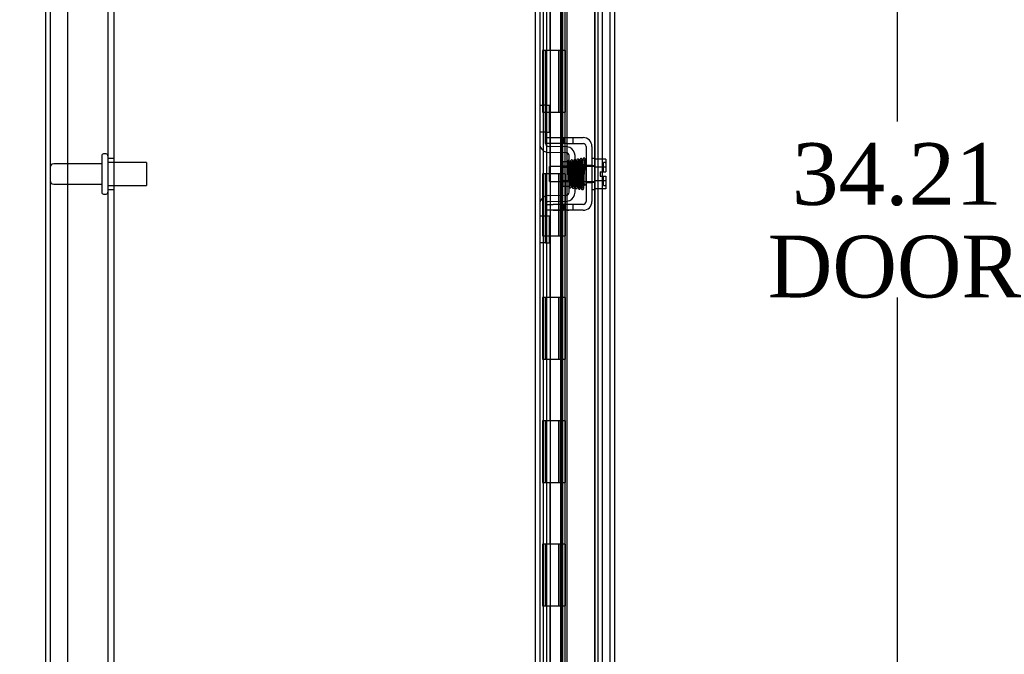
# Model space of a CAD drawing. Header units: inches. Extents: x 1 to 240, y -1 to 159.
# Tile 23 of 65: x 14 to 30, y 75 to 85. Entities that reach past the tile are written whole.
import ezdxf
from ezdxf.enums import TextEntityAlignment as Align
from ezdxf.lldxf.tags import DXFTag

# ---------------------------------------------------------------- set-up
doc = ezdxf.new("R2010")
doc.units = ezdxf.units.IN
doc.header["$MEASUREMENT"] = 0
for name, color, linetype in [('COM40679', 7, 'Continuous'), ('COM42667', 7, 'Continuous'), ('COM42780', 7, 'Continuous'), ('COM48573', 7, 'Continuous'), ('COM48603', 7, 'Continuous'), ('COM70220', 7, 'Continuous'), ('Default', 7, 'Continuous'), ('HNG10620-32B', 7, 'Continuous'), ('HNG10620-32C', 7, 'Continuous'), ('HNG10620-32P', 7, 'Continuous'), ('SCC19011', 7, 'Continuous'), ('SPR20265', 7, 'Continuous'), ('STD26089', 7, 'Continuous'), ('WAF25035', 7, 'Continuous')]:
    doc.layers.add(name, color=color, linetype=linetype)
doc.styles.add('SEACAD_Times_New_Roman', font='times.ttf')
tags = doc.linetypes.add('HIDDEN2', pattern=[0.1875, 0.125, -0.0625]).pattern_tags.tags
tags[6:7] = [DXFTag(74, 4), DXFTag(75, 0), DXFTag(340, '0'), DXFTag(46, 0.0), DXFTag(50, 0.0), DXFTag(44, 0.0), DXFTag(45, 0.0)]
tags[4:5] = [DXFTag(74, 4), DXFTag(75, 0), DXFTag(340, '0'), DXFTag(46, 0.0), DXFTag(50, 0.0), DXFTag(44, 0.0), DXFTag(45, 0.0)]
doc.dimstyles.new('HAMMOND_(STH_-_240x160)', dxfattribs={"dimtxt": 1, "dimasz": 1.25, "dimexe": 0.5, "dimexo": 0.5, "dimgap": 0.25, "dimtad": 0, "dimtih": 1, "dimtoh": 1, "dimlfac": 0.125, "dimzin": 0, "dimdsep": 46, "dimtxsty": 'SEACAD_Times_New_Roman', "dimblk1": '_SE_FILLED', "dimblk2": '_SE_FILLED', "dimsah": 1, "dimcen": 0.5, "dimadec": 0, "dimazin": 0, "dimtfac": 0.8, "dimtofl": 0, "dimtmove": 0, "dimatfit": 3, "dimfxl": 1, "dimtolj": 1, "dimtzin": 0, "dimarcsym": 0})

# ---------------------------------------------------------------- blocks, each defined once
blk = doc.blocks.new('SE6')
at = {"layer": 'COM40679', "color": 7, "linetype": 'HIDDEN2'}
for p, q in [((15.25, 98.928), (15.25, 65.928)), ((15.905, 98.928), (15.905, 65.928)), ((16, 98.928), (16, 65.928)), ((16, 82.678), (15.905, 82.678)), ((15.905, 82.178), (16, 82.178))]:
    blk.add_line(p, q, dxfattribs=at)
at = {"layer": 'COM42667', "color": 7, "linetype": 'HIDDEN2'}
for p, q in [((22.991, 83.017), (23.116, 83.017)), ((22.991, 82.922), (22.991, 82.959)), ((23.116, 82.922), (22.991, 82.922)), ((23.116, 83.017), (23.283, 83.017)), ((23.283, 82.922), (23.116, 82.922)), ((23.283, 83.017), (23.343, 83.017)), ((23.283, 83.017), (23.283, 82.922)), ((23.343, 82.922), (23.283, 82.922)), ((23.343, 83.017), (23.599, 83.017)), ((23.343, 82.922), (23.599, 82.922)), ((23.436, 82.922), (23.436, 83.017)), ((23.647, 82.874), (23.647, 81.982)), ((23.742, 82.874), (23.742, 81.982)), ((23.647, 82.569), (23.742, 82.569)), ((23.647, 82.288), (23.742, 82.288)), ((22.991, 81.934), (23.116, 81.934)), ((22.991, 81.897), (22.991, 81.934)), ((23.116, 81.839), (22.991, 81.839)), ((23.283, 81.934), (23.116, 81.934)), ((23.116, 81.84), (23.116, 81.839)), ((23.116, 81.84), (23.176, 81.84)), ((23.283, 81.839), (23.116, 81.839)), ((23.176, 81.84), (23.176, 81.839)), ((23.176, 81.84), (23.204, 81.84)), ((23.204, 81.84), (23.204, 81.839)), ((23.204, 81.84), (23.283, 81.84)), ((23.343, 81.934), (23.283, 81.934)), ((23.283, 81.934), (23.283, 81.839)), ((23.343, 81.839), (23.283, 81.839)), ((23.317, 81.84), (23.317, 81.839)), ((23.599, 81.934), (23.343, 81.934)), ((23.599, 81.839), (23.343, 81.839)), ((23.344, 81.84), (23.366, 81.84)), ((23.366, 81.84), (23.366, 81.839)), ((23.436, 81.839), (23.436, 81.934))]:
    blk.add_line(p, q, dxfattribs=at)
for centre, radius, start, end in [((23.599, 82.874), 0.143, 0, 90), ((23.599, 82.874), 0.048, 0, 90), ((23.599, 81.982), 0.143, 270, 0), ((23.599, 81.982), 0.048, 270, 0)]:
    blk.add_arc(centre, radius, start, end, dxfattribs=at)
at = {"layer": 'COM42780', "color": 7, "linetype": 'HIDDEN2'}
for p, q in [((22.896, 83.543), (22.938, 83.543)), ((22.988, 83.543), (22.938, 83.543)), ((22.988, 83.543), (23.056, 83.543)), ((22.988, 83.106), (22.988, 83.543)), ((22.991, 83.543), (22.991, 83.106)), ((23.056, 83.106), (23.056, 83.543)), ((22.938, 83.106), (22.896, 83.106)), ((22.988, 83.106), (22.938, 83.106)), ((22.988, 83.106), (23.056, 83.106)), ((22.991, 82.959), (22.991, 83.106)), ((23.326, 82.773), (23.037, 82.778)), ((23.328, 82.868), (23.038, 82.873)), ((23.382, 82.856), (23.328, 82.868)), ((23.278, 82.233), (23.278, 82.623)), ((23.373, 82.623), (23.278, 82.623)), ((23.373, 82.131), (23.373, 82.725)), ((23.468, 82.131), (23.468, 82.725)), ((23.468, 82.553), (23.278, 82.553)), ((23.468, 82.535), (23.278, 82.535)), ((23.278, 82.322), (23.468, 82.322)), ((23.468, 82.303), (23.278, 82.303)), ((23.278, 82.233), (23.373, 82.233)), ((23.037, 82.078), (23.326, 82.083)), ((23.038, 81.983), (23.328, 81.988)), ((23.328, 81.988), (23.382, 82)), ((22.991, 81.75), (22.991, 81.897)), ((22.896, 81.75), (22.938, 81.75)), ((22.938, 81.75), (22.988, 81.75)), ((22.988, 81.75), (23.056, 81.75)), ((22.988, 81.313), (22.988, 81.75)), ((22.991, 81.75), (22.991, 81.313)), ((23.056, 81.313), (23.056, 81.75)), ((22.99, 81.618), (22.991, 81.618)), ((22.99, 81.509), (22.99, 81.618)), ((22.99, 81.588), (22.991, 81.588)), ((22.99, 81.509), (22.991, 81.509)), ((22.99, 81.478), (22.99, 81.509)), ((22.99, 81.503), (22.991, 81.503)), ((22.99, 81.478), (22.991, 81.478)), ((22.99, 81.445), (22.99, 81.478)), ((22.938, 81.313), (22.896, 81.313)), ((22.988, 81.313), (22.938, 81.313)), ((22.988, 81.313), (23.056, 81.313)), ((22.99, 81.445), (22.991, 81.445))]:
    blk.add_line(p, q, dxfattribs=at)
for centre, radius, start, end in [((23.039, 82.921), 0.143, 180, 206.9082), ((23.039, 82.921), 0.048, 180, 269), ((23.039, 82.921), 0.143, 206.9082, 269), ((23.325, 82.725), 0.048, 0, 89), ((23.325, 82.725), 0.143, 0, 66.6665), ((23.325, 82.131), 0.048, 271, 0), ((23.325, 82.131), 0.143, 293.3335, 0), ((23.039, 81.935), 0.143, 153.0918, 180), ((23.039, 81.935), 0.143, 91, 153.0918), ((23.039, 81.935), 0.048, 91, 180)]:
    blk.add_arc(centre, radius, start, end, dxfattribs=at)
at = {"layer": 'COM48573', "color": 7, "linetype": 'Continuous'}
for p, q in [((14.896, 100.32), (14.896, 64.536)), ((22.896, 100.273), (22.896, 64.583))]:
    blk.add_line(p, q, dxfattribs=at)
at = {"layer": 'COM48573', "color": 7, "linetype": 'HIDDEN2'}
for p, q in [((14.968, 100.32), (14.968, 64.536)), ((22.824, 100.273), (22.824, 64.583)), ((23.837, 99.141), (23.837, 65.715)), ((23.909, 99.141), (23.909, 65.715))]:
    blk.add_line(p, q, dxfattribs=at)
at = {"layer": 'COM48603', "color": 7, "linetype": 'HIDDEN2'}
for p, q in [((24.034, 99.423), (24.034, 65.434)), ((23.231, 98.555), (23.231, 66.301)), ((23.303, 98.555), (23.303, 66.301)), ((23.263, 98.375), (23.263, 66.481)), ((23.334, 86.406), (23.334, 66.481))]:
    blk.add_line(p, q, dxfattribs=at)
at = {"layer": 'COM48603', "color": 7, "linetype": 'Continuous'}
blk.add_line((24.106, 99.423), (24.106, 65.434), dxfattribs=at)
at = {"layer": 'COM70220', "color": 7, "linetype": 'HIDDEN2'}
for p, q in [((23.784, 98.906), (23.784, 65.951)), ((24.03, 98.906), (24.03, 65.951)), ((24.032, 98.906), (24.032, 65.951)), ((24.033, 98.906), (24.033, 65.951))]:
    blk.add_line(p, q, dxfattribs=at)
at = {"layer": 'HNG10620-32B', "color": 7, "linetype": 'HIDDEN2'}
for p, q in [((22.956, 66.428), (22.956, 98.428)), ((23.011, 84.428), (23.011, 85.428)), ((23.068, 84.428), (23.068, 85.428)), ((23.251, 84.428), (23.251, 85.428)), ((23.011, 82.428), (23.011, 83.428)), ((23.068, 82.428), (23.068, 83.428)), ((23.251, 82.428), (23.251, 83.428)), ((23.011, 80.428), (23.011, 81.428)), ((23.068, 80.428), (23.068, 81.428)), ((23.251, 80.428), (23.251, 81.428)), ((23.011, 78.428), (23.011, 79.428)), ((23.068, 78.428), (23.068, 79.428)), ((23.251, 78.428), (23.251, 79.428)), ((23.011, 76.428), (23.011, 77.428)), ((23.068, 76.428), (23.068, 77.428)), ((23.251, 76.428), (23.251, 77.428)), ((23.011, 74.428), (23.011, 75.428)), ((23.068, 74.428), (23.068, 75.428)), ((23.251, 74.428), (23.251, 75.428))]:
    blk.add_line(p, q, dxfattribs=at)
at = {"layer": 'HNG10620-32B', "color": 7, "linetype": 'Continuous'}
for p, q in [((23.311, 84.428), (23.311, 85.428)), ((23.049, 84.428), (22.94, 84.428)), ((22.94, 84.428), (22.94, 83.428)), ((22.982, 84.428), (22.982, 83.428)), ((23.311, 84.428), (23.049, 84.428)), ((22.94, 83.428), (23.049, 83.428)), ((23.049, 83.428), (23.311, 83.428)), ((23.311, 82.428), (23.311, 83.428)), ((23.049, 82.428), (22.94, 82.428)), ((22.94, 82.428), (22.94, 81.428)), ((22.982, 82.428), (22.982, 81.428)), ((23.311, 82.428), (23.049, 82.428)), ((22.94, 81.428), (23.049, 81.428)), ((23.049, 81.428), (23.311, 81.428)), ((23.311, 80.428), (23.311, 81.428)), ((23.049, 80.428), (22.94, 80.428)), ((22.94, 80.428), (22.94, 79.428)), ((22.982, 80.428), (22.982, 79.428)), ((23.311, 80.428), (23.049, 80.428)), ((22.94, 79.428), (23.049, 79.428)), ((23.049, 79.428), (23.311, 79.428)), ((23.311, 78.428), (23.311, 79.428)), ((23.049, 78.428), (22.94, 78.428)), ((22.94, 78.428), (22.94, 77.428)), ((22.982, 78.428), (22.982, 77.428)), ((23.311, 78.428), (23.049, 78.428)), ((22.94, 77.428), (23.049, 77.428)), ((23.049, 77.428), (23.311, 77.428)), ((23.311, 76.428), (23.311, 77.428)), ((23.049, 76.428), (22.94, 76.428)), ((22.94, 76.428), (22.94, 75.428)), ((22.982, 76.428), (22.982, 75.428)), ((23.311, 76.428), (23.049, 76.428)), ((22.94, 75.428), (23.049, 75.428)), ((23.049, 75.428), (23.311, 75.428)), ((23.311, 74.428), (23.311, 75.428))]:
    blk.add_line(p, q, dxfattribs=at)
at = {"layer": 'HNG10620-32C', "color": 7, "linetype": 'HIDDEN2'}
for p, q in [((23.791, 98.428), (23.791, 66.428)), ((23.064, 84.428), (23.064, 83.428)), ((23.201, 84.428), (23.201, 83.428)), ((23.229, 84.428), (23.229, 83.428)), ((23.251, 84.428), (23.251, 83.428)), ((23.064, 82.428), (23.064, 81.428)), ((23.201, 82.428), (23.201, 81.428)), ((23.229, 82.428), (23.229, 81.428)), ((23.251, 82.428), (23.251, 81.428)), ((23.064, 80.428), (23.064, 79.428)), ((23.201, 80.428), (23.201, 79.428)), ((23.229, 80.428), (23.229, 79.428)), ((23.251, 80.428), (23.251, 79.428)), ((23.064, 78.428), (23.064, 77.428)), ((23.201, 78.428), (23.201, 77.428)), ((23.229, 78.428), (23.229, 77.428)), ((23.251, 78.428), (23.251, 77.428)), ((23.064, 76.428), (23.064, 75.428)), ((23.201, 76.428), (23.201, 75.428)), ((23.229, 76.428), (23.229, 75.428)), ((23.251, 76.428), (23.251, 75.428))]:
    blk.add_line(p, q, dxfattribs=at)
at = {"layer": 'HNG10620-32C', "color": 7, "linetype": 'Continuous'}
for p, q in [((23.004, 84.428), (23.004, 83.428)), ((23.311, 84.428), (23.049, 84.428)), ((23.311, 84.428), (23.311, 83.428)), ((23.049, 83.428), (23.311, 83.428)), ((23.004, 82.428), (23.004, 81.428)), ((23.311, 82.428), (23.049, 82.428)), ((23.311, 82.428), (23.311, 81.428)), ((23.049, 81.428), (23.311, 81.428)), ((23.004, 80.428), (23.004, 79.428)), ((23.311, 80.428), (23.049, 80.428)), ((23.311, 80.428), (23.311, 79.428)), ((23.049, 79.428), (23.311, 79.428)), ((23.004, 78.428), (23.004, 77.428)), ((23.311, 78.428), (23.049, 78.428)), ((23.311, 78.428), (23.311, 77.428)), ((23.049, 77.428), (23.311, 77.428)), ((23.004, 76.428), (23.004, 75.428)), ((23.311, 76.428), (23.049, 76.428)), ((23.311, 76.428), (23.311, 75.428)), ((23.049, 75.428), (23.311, 75.428))]:
    blk.add_line(p, q, dxfattribs=at)
at = {"layer": 'HNG10620-32P', "color": 7, "linetype": 'HIDDEN2'}
for p, q in [((23.064, 97.989), (23.064, 66.428)), ((23.251, 66.428), (23.251, 97.989))]:
    blk.add_line(p, q, dxfattribs=at)
at = {"layer": 'SCC19011', "color": 7, "linetype": 'HIDDEN2'}
for p, q in [((23.968, 82.669), (23.787, 82.669)), ((23.928, 82.462), (23.928, 82.616)), ((23.958, 82.616), (23.928, 82.616)), ((23.968, 82.669), (23.968, 82.537)), ((23.055, 82.306), (23.055, 82.55)), ((23.787, 82.55), (23.055, 82.55)), ((23.968, 82.537), (23.787, 82.537)), ((23.873, 82.462), (23.873, 82.394)), ((23.873, 82.462), (23.968, 82.462)), ((23.968, 82.537), (23.968, 82.462)), ((23.055, 82.306), (23.787, 82.306)), ((23.968, 82.319), (23.787, 82.319)), ((23.873, 82.394), (23.968, 82.394)), ((23.928, 82.241), (23.928, 82.394)), ((23.968, 82.394), (23.968, 82.319)), ((23.968, 82.319), (23.968, 82.187)), ((23.968, 82.187), (23.787, 82.187)), ((23.928, 82.241), (23.958, 82.241))]:
    blk.add_line(p, q, dxfattribs=at)
for centre, start, end in [((23.958, 82.626), 270, 0), ((23.958, 82.231), 0, 90)]:
    blk.add_arc(centre, 0.01, start, end, dxfattribs=at)
at = {"layer": 'SPR20265', "color": 7, "linetype": 'HIDDEN2'}
blk.add_line((23.369, 82.428), (23.334, 82.428), dxfattribs=at)
for centre, radius, start, end in [((23.514, 82.653), 0.0169, 180.7799, 0.2284), ((18.696, 82.25), 4.919, 0.0554, 4.8416), ((18.666, 82.249), 4.985, 0.0776, 4.8175)]:
    blk.add_arc(centre, radius, start, end, dxfattribs=at)
blk.add_ellipse((23.633, 82.256), major_axis=(-0.0175, 0), ratio=0.707107, dxfattribs=at)
for points, knots in [([(23.346, 82.631), (23.345, 82.629), (23.344, 82.622), (23.343, 82.604), (23.341, 82.578), (23.339, 82.546), (23.338, 82.51), (23.336, 82.469), (23.335, 82.443), (23.334, 82.428)], [0.1262894, 0.1262894, 0.1262894, 0.1262894, 0.2522008, 0.3777822, 0.5029693, 0.6277666, 0.7522043, 0.8763068, 1, 1, 1, 1]), ([(23.383, 82.627), (23.383, 82.631), (23.382, 82.636), (23.376, 82.644), (23.369, 82.647), (23.362, 82.648), (23.355, 82.645), (23.35, 82.641), (23.347, 82.635), (23.347, 82.632), (23.347, 82.63)], [0, 0, 0, 0, 0.171749, 0.337669, 0.486578, 0.613302, 0.730062, 0.835396, 0.925606, 1, 1, 1, 1]), ([(23.347, 82.628), (23.348, 82.626), (23.349, 82.623), (23.351, 82.606), (23.353, 82.575), (23.355, 82.529), (23.357, 82.484), (23.359, 82.443), (23.36, 82.411), (23.361, 82.382), (23.362, 82.353), (23.364, 82.322), (23.365, 82.29), (23.367, 82.26), (23.369, 82.237), (23.371, 82.223), (23.373, 82.215), (23.375, 82.211), (23.382, 82.206), (23.388, 82.205), (23.393, 82.205), (23.399, 82.208), (23.405, 82.214), (23.408, 82.221), (23.409, 82.233), (23.412, 82.258), (23.414, 82.293), (23.415, 82.331), (23.417, 82.368), (23.419, 82.414), (23.421, 82.466), (23.423, 82.522), (23.425, 82.574), (23.428, 82.618), (23.43, 82.629), (23.431, 82.635)], [0, 0, 0, 0, 0.030138, 0.058644, 0.110543, 0.155891, 0.194555, 0.22648, 0.251609, 0.272114, 0.295474, 0.322352, 0.352806, 0.386929, 0.423211, 0.452733, 0.474035, 0.48711, 0.495203, 0.500931, 0.507948, 0.516068, 0.524564, 0.543018, 0.563663, 0.607437, 0.654882, 0.682303, 0.714219, 0.750638, 0.791534, 0.836919, 0.886807, 0.941147, 1, 1, 1, 1]), ([(23.382, 82.63), (23.382, 82.629), (23.381, 82.626), (23.38, 82.622), (23.378, 82.619), (23.375, 82.616), (23.371, 82.614), (23.367, 82.612), (23.361, 82.612), (23.355, 82.615), (23.35, 82.619), (23.348, 82.624), (23.348, 82.626), (23.348, 82.627)], [0, 0, 0, 0, 0.062102, 0.127036, 0.193129, 0.258648, 0.322128, 0.382614, 0.496212, 0.616438, 0.741896, 0.869698, 1, 1, 1, 1]), ([(23.369, 82.428), (23.37, 82.443), (23.371, 82.469), (23.372, 82.509), (23.374, 82.545), (23.376, 82.576), (23.377, 82.601), (23.379, 82.618), (23.38, 82.625), (23.381, 82.626)], [0, 0, 0, 0, 0.125192, 0.2503696, 0.3754503, 0.5004684, 0.6254513, 0.7503882, 0.8752185, 0.8752185, 0.8752185, 0.8752185]), ([(23.396, 82.637), (23.395, 82.635), (23.394, 82.63), (23.393, 82.612), (23.391, 82.579), (23.388, 82.532), (23.386, 82.486), (23.385, 82.444), (23.384, 82.411), (23.382, 82.382), (23.381, 82.355), (23.38, 82.327), (23.379, 82.298), (23.377, 82.271), (23.376, 82.25), (23.375, 82.237), (23.375, 82.233), (23.376, 82.234), (23.382, 82.239), (23.392, 82.241), (23.401, 82.237), (23.404, 82.233), (23.403, 82.242), (23.402, 82.265), (23.399, 82.301), (23.398, 82.339), (23.396, 82.377), (23.394, 82.422), (23.392, 82.473), (23.39, 82.527), (23.388, 82.577), (23.385, 82.617), (23.383, 82.626), (23.382, 82.631)], [0, 0, 0, 0, 0.030624, 0.059572, 0.112296, 0.158496, 0.198178, 0.231383, 0.258144, 0.279018, 0.300893, 0.325848, 0.353832, 0.384782, 0.418556, 0.448709, 0.470924, 0.485481, 0.493857, 0.506964, 0.5258, 0.535355, 0.565296, 0.608976, 0.656578, 0.684104, 0.716046, 0.752413, 0.793173, 0.838315, 0.887857, 0.941737, 1, 1, 1, 1]), ([(23.432, 82.638), (23.432, 82.639), (23.431, 82.64), (23.431, 82.643), (23.43, 82.646), (23.428, 82.648), (23.426, 82.651), (23.422, 82.653), (23.417, 82.655), (23.41, 82.655), (23.402, 82.651), (23.396, 82.643), (23.396, 82.637), (23.395, 82.633)], [0, 0, 0, 0, 0.035882, 0.073188, 0.112909, 0.155738, 0.202044, 0.251913, 0.361271, 0.485727, 0.637722, 0.812554, 1, 1, 1, 1]), ([(23.43, 82.633), (23.43, 82.632), (23.43, 82.629), (23.425, 82.623), (23.419, 82.62), (23.412, 82.62), (23.407, 82.621), (23.403, 82.624), (23.401, 82.626), (23.399, 82.629), (23.397, 82.632), (23.397, 82.635), (23.397, 82.637), (23.397, 82.638)], [0, 0, 0, 0, 0.182694, 0.346276, 0.488158, 0.606317, 0.714771, 0.767541, 0.818616, 0.867529, 0.913978, 0.957988, 1, 1, 1, 1]), ([(23.397, 82.634), (23.398, 82.634), (23.399, 82.633), (23.401, 82.615), (23.403, 82.584), (23.404, 82.547), (23.406, 82.51), (23.407, 82.476), (23.408, 82.448), (23.409, 82.424), (23.41, 82.4), (23.411, 82.374), (23.412, 82.343), (23.414, 82.308), (23.416, 82.272), (23.418, 82.24), (23.42, 82.217), (23.421, 82.214), (23.422, 82.213)], [0.0371956, 0.0371956, 0.0371956, 0.0371956, 0.0950268, 0.1815481, 0.2593321, 0.3282437, 0.3881762, 0.4389945, 0.4806028, 0.5129557, 0.5423464, 0.5804616, 0.6275872, 0.6837392, 0.7489853, 0.8234087, 0.9070556, 0.990788, 0.990788, 0.990788, 0.990788]), ([(23.505, 82.211), (23.505, 82.214), (23.504, 82.219), (23.502, 82.241), (23.5, 82.277), (23.498, 82.329), (23.496, 82.379), (23.494, 82.423), (23.493, 82.459), (23.492, 82.489), (23.491, 82.517), (23.49, 82.547), (23.488, 82.577), (23.487, 82.606), (23.485, 82.628), (23.483, 82.643), (23.481, 82.652), (23.479, 82.656), (23.471, 82.663), (23.461, 82.664), (23.449, 82.655), (23.445, 82.642), (23.443, 82.628), (23.441, 82.6), (23.439, 82.561), (23.438, 82.52), (23.436, 82.48), (23.434, 82.432), (23.432, 82.377), (23.43, 82.321), (23.428, 82.268), (23.425, 82.236), (23.424, 82.22), (23.423, 82.218), (23.422, 82.216)], [0, 0, 0, 0, 0.030588, 0.059502, 0.112112, 0.15811, 0.197452, 0.230137, 0.256167, 0.276711, 0.298882, 0.32391, 0.351827, 0.382688, 0.416108, 0.444805, 0.466192, 0.480295, 0.488754, 0.504028, 0.526129, 0.547052, 0.567589, 0.611179, 0.65858, 0.685494, 0.716984, 0.753026, 0.793568, 0.838557, 0.887974, 0.941711, 0.970313, 1, 1, 1, 1]), ([(23.457, 82.217), (23.456, 82.218), (23.455, 82.22), (23.453, 82.242), (23.451, 82.273), (23.449, 82.308), (23.447, 82.343), (23.446, 82.374), (23.445, 82.4), (23.444, 82.424), (23.443, 82.448), (23.442, 82.477), (23.441, 82.511), (23.439, 82.548), (23.438, 82.586), (23.435, 82.618), (23.433, 82.638), (23.432, 82.64), (23.431, 82.64)], [0.0131658, 0.0131658, 0.0131658, 0.0131658, 0.0909604, 0.1731652, 0.2465793, 0.3111404, 0.3668432, 0.4136877, 0.4516326, 0.4809195, 0.513185, 0.5547397, 0.6056117, 0.6658064, 0.7353084, 0.8141543, 0.9023988, 0.9687744, 0.9687744, 0.9687744, 0.9687744]), ([(23.457, 82.213), (23.458, 82.214), (23.458, 82.217), (23.46, 82.233), (23.462, 82.263), (23.465, 82.31), (23.467, 82.357), (23.468, 82.399), (23.469, 82.434), (23.471, 82.465), (23.472, 82.495), (23.473, 82.528), (23.474, 82.562), (23.476, 82.595), (23.477, 82.619), (23.479, 82.632), (23.478, 82.635), (23.477, 82.634), (23.474, 82.631), (23.471, 82.629), (23.466, 82.628), (23.461, 82.628), (23.455, 82.63), (23.452, 82.633), (23.45, 82.635), (23.45, 82.633), (23.45, 82.627), (23.451, 82.612), (23.453, 82.588), (23.454, 82.563), (23.455, 82.533), (23.457, 82.493), (23.459, 82.445), (23.461, 82.391), (23.463, 82.332), (23.465, 82.276), (23.468, 82.229), (23.469, 82.216), (23.47, 82.209)], [0, 0, 0, 0, 0.030225, 0.058803, 0.110858, 0.156431, 0.195456, 0.227938, 0.253865, 0.274459, 0.297581, 0.324594, 0.355453, 0.390107, 0.42783, 0.459209, 0.481159, 0.494005, 0.495926, 0.500825, 0.505329, 0.510836, 0.51729, 0.524444, 0.532575, 0.546917, 0.562289, 0.605902, 0.629239, 0.653669, 0.681658, 0.713975, 0.750652, 0.791681, 0.837105, 0.886957, 0.941226, 1, 1, 1, 1]), ([(23.497, 82.655), (23.496, 82.653), (23.495, 82.65), (23.492, 82.622), (23.49, 82.587), (23.489, 82.548), (23.487, 82.511), (23.486, 82.477), (23.485, 82.449), (23.484, 82.425), (23.483, 82.399), (23.482, 82.369), (23.481, 82.334), (23.479, 82.296), (23.477, 82.258), (23.475, 82.228), (23.474, 82.215), (23.473, 82.213)], [0, 0, 0, 0, 0.0928445, 0.1764398, 0.250853, 0.3161117, 0.3722873, 0.4194413, 0.4575828, 0.486995, 0.5193932, 0.5610525, 0.6119191, 0.6718945, 0.7408311, 0.8186093, 0.9050834, 0.9050834, 0.9050834, 0.9050834]), ([(23.532, 82.653), (23.532, 82.656), (23.531, 82.66), (23.528, 82.665), (23.524, 82.668), (23.518, 82.671), (23.511, 82.671), (23.505, 82.669), (23.5, 82.664), (23.497, 82.658), (23.496, 82.655), (23.496, 82.653)], [0, 0, 0, 0, 0.147667, 0.223434, 0.298136, 0.43794, 0.563031, 0.685887, 0.803032, 0.90871, 1, 1, 1, 1]), ([(23.497, 82.652), (23.498, 82.65), (23.499, 82.646), (23.501, 82.618), (23.503, 82.582), (23.505, 82.543), (23.506, 82.505), (23.508, 82.471), (23.509, 82.443), (23.51, 82.418), (23.51, 82.392), (23.512, 82.361), (23.513, 82.325), (23.515, 82.286), (23.516, 82.247), (23.519, 82.214), (23.521, 82.196), (23.522, 82.195), (23.522, 82.196)], [0, 0, 0, 0, 0.0901431, 0.1716896, 0.2445993, 0.3087647, 0.3640858, 0.4105135, 0.4480006, 0.4769549, 0.5095978, 0.5514293, 0.6025201, 0.6629378, 0.7327928, 0.8121465, 0.90117, 0.9556697, 0.9556697, 0.9556697, 0.9556697]), ([(23.508, 82.206), (23.508, 82.209), (23.51, 82.223), (23.512, 82.256), (23.514, 82.294), (23.516, 82.333), (23.517, 82.369), (23.518, 82.399), (23.519, 82.425), (23.52, 82.449), (23.521, 82.477), (23.522, 82.51), (23.524, 82.548), (23.525, 82.586), (23.527, 82.62), (23.529, 82.647), (23.531, 82.65), (23.532, 82.652)], [0.0977501, 0.0977501, 0.0977501, 0.0977501, 0.186074, 0.2649442, 0.3344393, 0.3946082, 0.4454453, 0.4869702, 0.519214, 0.5484623, 0.5863614, 0.633159, 0.6888194, 0.753351, 0.826756, 0.908978, 1, 1, 1, 1]), ([(23.545, 82.658), (23.544, 82.65), (23.543, 82.636), (23.54, 82.586), (23.537, 82.52), (23.535, 82.442), (23.532, 82.375), (23.53, 82.324), (23.529, 82.289), (23.528, 82.258), (23.526, 82.233), (23.525, 82.213), (23.524, 82.207), (23.523, 82.203)], [0, 0, 0, 0, 0.115205, 0.233158, 0.353934, 0.477428, 0.603662, 0.668044, 0.733093, 0.798807, 0.865217, 0.932283, 1, 1, 1, 1]), ([(23.556, 82.204), (23.556, 82.203), (23.555, 82.204), (23.553, 82.219), (23.551, 82.25), (23.549, 82.287), (23.548, 82.326), (23.547, 82.361), (23.545, 82.392), (23.545, 82.418), (23.544, 82.443), (23.543, 82.471), (23.541, 82.505), (23.54, 82.544), (23.538, 82.583), (23.536, 82.62), (23.534, 82.648), (23.533, 82.653), (23.532, 82.655)], [0.0521708, 0.0521708, 0.0521708, 0.0521708, 0.0958626, 0.1829684, 0.2611836, 0.3304706, 0.3907088, 0.4418475, 0.4838361, 0.5166603, 0.5458022, 0.5835599, 0.6303746, 0.6862392, 0.7511598, 0.8251036, 0.9080332, 1, 1, 1, 1]), ([(23.581, 82.66), (23.581, 82.661), (23.581, 82.663), (23.581, 82.666), (23.58, 82.668), (23.578, 82.671), (23.576, 82.674), (23.573, 82.676), (23.57, 82.677), (23.565, 82.678), (23.559, 82.677), (23.552, 82.673), (23.546, 82.664), (23.545, 82.657), (23.545, 82.653)], [0, 0, 0, 0, 0.045056, 0.086229, 0.124988, 0.163044, 0.202115, 0.243689, 0.288908, 0.338607, 0.455438, 0.607761, 0.792001, 1, 1, 1, 1]), ([(23.58, 82.653), (23.58, 82.653), (23.58, 82.652), (23.578, 82.648), (23.573, 82.645), (23.568, 82.643), (23.564, 82.643), (23.56, 82.643), (23.557, 82.644), (23.553, 82.646), (23.55, 82.649), (23.548, 82.653), (23.546, 82.657), (23.546, 82.659), (23.546, 82.66)], [0, 0, 0, 0, 0.182514, 0.338191, 0.470751, 0.582664, 0.63137, 0.678169, 0.726749, 0.777741, 0.831093, 0.886283, 0.942688, 1, 1, 1, 1]), ([(23.548, 82.656), (23.548, 82.656), (23.549, 82.655), (23.55, 82.642), (23.552, 82.612), (23.554, 82.574), (23.555, 82.535), (23.557, 82.498), (23.558, 82.467), (23.559, 82.44), (23.56, 82.415), (23.561, 82.385), (23.562, 82.349), (23.563, 82.309), (23.565, 82.268), (23.567, 82.229), (23.569, 82.198), (23.571, 82.192), (23.572, 82.19)], [0.0593106, 0.0593106, 0.0593106, 0.0593106, 0.0946045, 0.1809036, 0.2586064, 0.3275376, 0.387552, 0.4384775, 0.480204, 0.5126619, 0.5421123, 0.5803019, 0.6275126, 0.683749, 0.749068, 0.8235326, 0.9071551, 1, 1, 1, 1]), ([(23.558, 82.201), (23.559, 82.208), (23.561, 82.221), (23.563, 82.269), (23.566, 82.334), (23.569, 82.411), (23.571, 82.479), (23.573, 82.53), (23.574, 82.566), (23.576, 82.598), (23.577, 82.624), (23.579, 82.645), (23.58, 82.652), (23.58, 82.656)], [0, 0, 0, 0, 0.113671, 0.23054, 0.350518, 0.473738, 0.600063, 0.664705, 0.730154, 0.796388, 0.863439, 0.931315, 1, 1, 1, 1]), ([(23.596, 82.668), (23.595, 82.664), (23.593, 82.649), (23.591, 82.613), (23.589, 82.57), (23.588, 82.528), (23.586, 82.49), (23.585, 82.457), (23.584, 82.43), (23.583, 82.404), (23.582, 82.374), (23.581, 82.339), (23.58, 82.3), (23.578, 82.26), (23.576, 82.224), (23.575, 82.206), (23.574, 82.201), (23.574, 82.201)], [0.0983948, 0.0983948, 0.0983948, 0.0983948, 0.1871554, 0.2663663, 0.3361658, 0.3965869, 0.4477093, 0.4895814, 0.5222603, 0.5512647, 0.5888192, 0.635325, 0.6907383, 0.7550067, 0.828036, 0.9097131, 0.9127048, 0.9127048, 0.9127048, 0.9127048]), ([(23.606, 82.193), (23.606, 82.195), (23.604, 82.2), (23.602, 82.231), (23.6, 82.269), (23.598, 82.31), (23.597, 82.35), (23.596, 82.385), (23.595, 82.415), (23.594, 82.44), (23.593, 82.467), (23.592, 82.499), (23.59, 82.536), (23.589, 82.576), (23.587, 82.616), (23.585, 82.648), (23.583, 82.665), (23.581, 82.666), (23.581, 82.665)], [0, 0, 0, 0, 0.0909912, 0.1731581, 0.246498, 0.3109571, 0.3665427, 0.4132688, 0.4511042, 0.480301, 0.512507, 0.5539869, 0.6047791, 0.6649261, 0.734442, 0.8134005, 0.9019189, 0.9500215, 0.9500215, 0.9500215, 0.9500215]), ([(23.633, 82.664), (23.633, 82.667), (23.633, 82.672), (23.629, 82.679), (23.623, 82.684), (23.617, 82.686), (23.612, 82.686), (23.609, 82.685), (23.606, 82.684), (23.603, 82.682), (23.6, 82.679), (23.598, 82.676), (23.597, 82.672), (23.597, 82.67), (23.597, 82.669)], [0, 0, 0, 0, 0.174153, 0.333945, 0.47646, 0.59716, 0.649734, 0.701139, 0.752042, 0.802639, 0.852867, 0.902545, 0.951555, 1, 1, 1, 1]), ([(23.632, 82.669), (23.632, 82.668), (23.632, 82.667), (23.631, 82.664), (23.63, 82.661), (23.629, 82.659), (23.627, 82.656), (23.624, 82.654), (23.621, 82.652), (23.617, 82.651), (23.611, 82.651), (23.604, 82.653), (23.599, 82.659), (23.598, 82.662), (23.598, 82.664)], [0, 0, 0, 0, 0.041729, 0.082427, 0.123602, 0.166402, 0.211506, 0.259177, 0.309428, 0.362216, 0.478123, 0.623352, 0.798377, 1, 1, 1, 1]), ([(23.608, 82.196), (23.609, 82.197), (23.609, 82.202), (23.611, 82.222), (23.613, 82.258), (23.615, 82.299), (23.616, 82.338), (23.617, 82.374), (23.618, 82.404), (23.619, 82.43), (23.62, 82.457), (23.621, 82.49), (23.623, 82.528), (23.624, 82.569), (23.626, 82.61), (23.628, 82.645), (23.629, 82.659), (23.63, 82.663)], [0.0771144, 0.0771144, 0.0771144, 0.0771144, 0.0918601, 0.1746853, 0.2485323, 0.3133613, 0.3691483, 0.4158977, 0.4536069, 0.4827101, 0.5154761, 0.557406, 0.6084984, 0.6687214, 0.7380462, 0.8163848, 0.9037349, 0.9037349, 0.9037349, 0.9037349]), ([(23.421, 82.215), (23.421, 82.213), (23.422, 82.211), (23.423, 82.207), (23.426, 82.203), (23.43, 82.199), (23.436, 82.197), (23.443, 82.197), (23.449, 82.2), (23.454, 82.204), (23.457, 82.21), (23.458, 82.214), (23.458, 82.216)], [0, 0, 0, 0, 0.063176, 0.129473, 0.197366, 0.265212, 0.394679, 0.515177, 0.639946, 0.76535, 0.886036, 1, 1, 1, 1]), ([(23.423, 82.216), (23.423, 82.219), (23.423, 82.223), (23.429, 82.229), (23.436, 82.232), (23.442, 82.232), (23.449, 82.23), (23.453, 82.225), (23.456, 82.22), (23.456, 82.217), (23.456, 82.215)], [0, 0, 0, 0, 0.166659, 0.324905, 0.466035, 0.587816, 0.705555, 0.817002, 0.91633, 1, 1, 1, 1]), ([(23.47, 82.213), (23.47, 82.207), (23.471, 82.201), (23.478, 82.193), (23.484, 82.19), (23.489, 82.19), (23.492, 82.19), (23.496, 82.191), (23.499, 82.193), (23.502, 82.196), (23.505, 82.199), (23.506, 82.203), (23.506, 82.206), (23.506, 82.207)], [0, 0, 0, 0, 0.314139, 0.451364, 0.572135, 0.625408, 0.67627, 0.728029, 0.781154, 0.835554, 0.89067, 0.945715, 1, 1, 1, 1]), ([(23.471, 82.207), (23.471, 82.208), (23.471, 82.209), (23.472, 82.212), (23.473, 82.215), (23.475, 82.217), (23.477, 82.22), (23.479, 82.222), (23.482, 82.223), (23.487, 82.225), (23.493, 82.225), (23.499, 82.223), (23.504, 82.217), (23.505, 82.215), (23.505, 82.213)], [0, 0, 0, 0, 0.041854, 0.08238, 0.123206, 0.165594, 0.2103, 0.257629, 0.307612, 0.360216, 0.47602, 0.621224, 0.796617, 1, 1, 1, 1]), ([(23.522, 82.2), (23.522, 82.199), (23.522, 82.197), (23.523, 82.194), (23.524, 82.191), (23.525, 82.189), (23.528, 82.186), (23.53, 82.184), (23.533, 82.183), (23.538, 82.182), (23.544, 82.183), (23.551, 82.187), (23.557, 82.195), (23.558, 82.202), (23.559, 82.206)], [0, 0, 0, 0, 0.042091, 0.081647, 0.120191, 0.15929, 0.200316, 0.244307, 0.29197, 0.343782, 0.463061, 0.615509, 0.797242, 1, 1, 1, 1]), ([(23.524, 82.206), (23.524, 82.206), (23.524, 82.207), (23.526, 82.211), (23.53, 82.215), (23.535, 82.217), (23.54, 82.217), (23.543, 82.217), (23.547, 82.215), (23.55, 82.214), (23.553, 82.211), (23.556, 82.207), (23.557, 82.203), (23.557, 82.201), (23.557, 82.199)], [0, 0, 0, 0, 0.174172, 0.32563, 0.457521, 0.571357, 0.621658, 0.670379, 0.72108, 0.774173, 0.829398, 0.886003, 0.943085, 1, 1, 1, 1]), ([(23.571, 82.192), (23.571, 82.189), (23.572, 82.184), (23.578, 82.177), (23.585, 82.174), (23.592, 82.173), (23.599, 82.176), (23.604, 82.18), (23.607, 82.186), (23.607, 82.189), (23.607, 82.191)], [0, 0, 0, 0, 0.156089, 0.311601, 0.454811, 0.580816, 0.702069, 0.815536, 0.915769, 1, 1, 1, 1]), ([(23.572, 82.191), (23.572, 82.193), (23.572, 82.195), (23.574, 82.199), (23.576, 82.203), (23.58, 82.206), (23.586, 82.209), (23.592, 82.209), (23.599, 82.206), (23.603, 82.202), (23.606, 82.197), (23.606, 82.194), (23.606, 82.192)], [0, 0, 0, 0, 0.06862, 0.139406, 0.210761, 0.281001, 0.412092, 0.530483, 0.651578, 0.772882, 0.88964, 1, 1, 1, 1])]:
    blk.add_open_spline(points, degree=3, knots=knots, dxfattribs=at)
for points in [[(23.348, 82.632), (23.347, 82.632), (23.347, 82.632), (23.347, 82.632)], [(23.381, 82.627), (23.382, 82.627), (23.382, 82.627), (23.382, 82.627)], [(23.598, 82.67), (23.598, 82.671), (23.598, 82.671), (23.597, 82.671)], [(23.631, 82.665), (23.632, 82.665), (23.632, 82.664), (23.633, 82.663)], [(23.472, 82.211), (23.472, 82.212), (23.471, 82.213), (23.471, 82.214)], [(23.505, 82.205), (23.505, 82.205), (23.506, 82.204), (23.506, 82.204)]]:
    blk.add_open_spline(points, degree=3, dxfattribs=at)
at = {"layer": 'STD26089', "color": 7, "linetype": 'HIDDEN2'}
for p, q in [((15.875, 82.753), (15.835, 82.753)), ((15.805, 82.594), (15.028, 82.594)), ((15.805, 82.723), (15.805, 82.133)), ((16.53, 82.616), (15.905, 82.616)), ((16.53, 82.616), (16.53, 82.241)), ((15.028, 82.262), (15.805, 82.262)), ((15.835, 82.103), (15.875, 82.103)), ((15.905, 82.241), (16.53, 82.241))]:
    blk.add_line(p, q, dxfattribs=at)
for centre, radius, start, end in [((15.835, 82.723), 0.03, 90, 180), ((15.875, 82.723), 0.03, 0, 90), ((15.028, 82.534), 0.06, 90, 180), ((15.028, 82.322), 0.06, 180, 270), ((15.835, 82.133), 0.03, 180, 270), ((15.875, 82.133), 0.03, 270, 0)]:
    blk.add_arc(centre, radius, start, end, dxfattribs=at)
at = {"layer": 'WAF25035', "color": 7, "linetype": 'HIDDEN2'}
for p, q in [((23.787, 82.678), (23.742, 82.678)), ((23.787, 82.678), (23.787, 82.178)), ((23.787, 82.561), (23.742, 82.561)), ((23.742, 82.296), (23.787, 82.296)), ((23.742, 82.178), (23.787, 82.178))]:
    blk.add_line(p, q, dxfattribs=at)
blk = doc.blocks.new('DMBLK2344')
at = {"layer": 'Default', "linetype": 'Continuous'}
for points in [[(11.177, 100.303), (11.593, 100.303), (11.385, 101.553)], [(11.177, 64.553), (11.385, 63.303), (11.593, 64.553)]]:
    blk.add_hatch(color=7, dxfattribs=at).paths.add_polyline_path(points)
at = {"layer": 'Default', "color": 7, "linetype": 'Continuous'}
for p, q in [((14.271, 101.553), (10.885, 101.553)), ((11.385, 83.278), (11.385, 101.553)), ((11.385, 63.303), (11.385, 81.928)), ((14.271, 63.303), (10.885, 63.303))]:
    blk.add_line(p, q, dxfattribs=at)
at = {"layer": 'Default', "color": 7, "linetype": 'Continuous', "style": 'SEACAD_Times_New_Roman'}
blk.add_text('38.25', height=1, dxfattribs=at).set_placement((9.679, 82.928), align=Align.TOP_LEFT)
blk = doc.blocks.new('_SE_FILLED')
at = {"color": 0}
blk.add_line((0, 0), (-1, 0), dxfattribs=at)
blk.add_solid([(0, 0), (-1, -0.1665), (-1, 0.1665), (0, 0)], dxfattribs=at)
blk = doc.blocks.new('DMBLK2360')
at = {"layer": 'Default', "linetype": 'Continuous'}
for points in [[(28.894, 98.281), (28.686, 99.531), (28.478, 98.281)], [(28.894, 66.576), (28.478, 66.576), (28.686, 65.326)]]:
    blk.add_hatch(color=7, dxfattribs=at).paths.add_polyline_path(points)
at = {"layer": 'Default', "color": 7, "linetype": 'Continuous'}
for p, q in [((24.169, 99.531), (29.186, 99.531)), ((28.686, 99.531), (28.686, 83.278)), ((28.686, 80.428), (28.686, 65.326)), ((24.498, 65.326), (29.186, 65.326))]:
    blk.add_line(p, q, dxfattribs=at)
at = {"layer": 'Default', "color": 7, "linetype": 'Continuous', "style": 'SEACAD_Times_New_Roman'}
for s, p in [('34.21', (26.98, 82.928)), ('DOOR', (26.589, 81.428))]:
    blk.add_text(s, height=1, dxfattribs=at).set_placement(p, align=Align.TOP_LEFT)

msp = doc.modelspace()

# ---------------------------------------------------------------- block references
at = {"layer": 'Default'}
msp.add_blockref('SE6', (0, 0), dxfattribs=at)

# ---------------------------------------------------------------- dimensions: what is measured, and where the dimension line sits
at = {"layer": 'Default', "color": 7, "linetype": 'Continuous'}
for base, p1, p2, angle, text, picture, middle, dimtype in [((11.385, 63.303), (14.896, 63.303), (14.771, 101.553), 90.1872, '\\A1;<>', 'DMBLK2344', (11.385, 82.428), 161), ((28.686152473, 65.325589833), (23.668690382, 99.530589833), (23.998190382, 65.325589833), 90, '\\A1;<>\\PDOOR', 'DMBLK2360', (28.686152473, 82.428089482), 160)]:
    dim = msp.add_linear_dim(base=base, p1=p1, p2=p2, angle=angle, text=text, dimstyle='HAMMOND_(STH_-_240x160)', override={"dimlfac": 1}, dxfattribs=at)
    dim.commit()
    dim.dimension.update_dxf_attribs({"geometry": picture, "text_midpoint": middle, "dimtype": dimtype})

doc.saveas('drawing.dxf')
